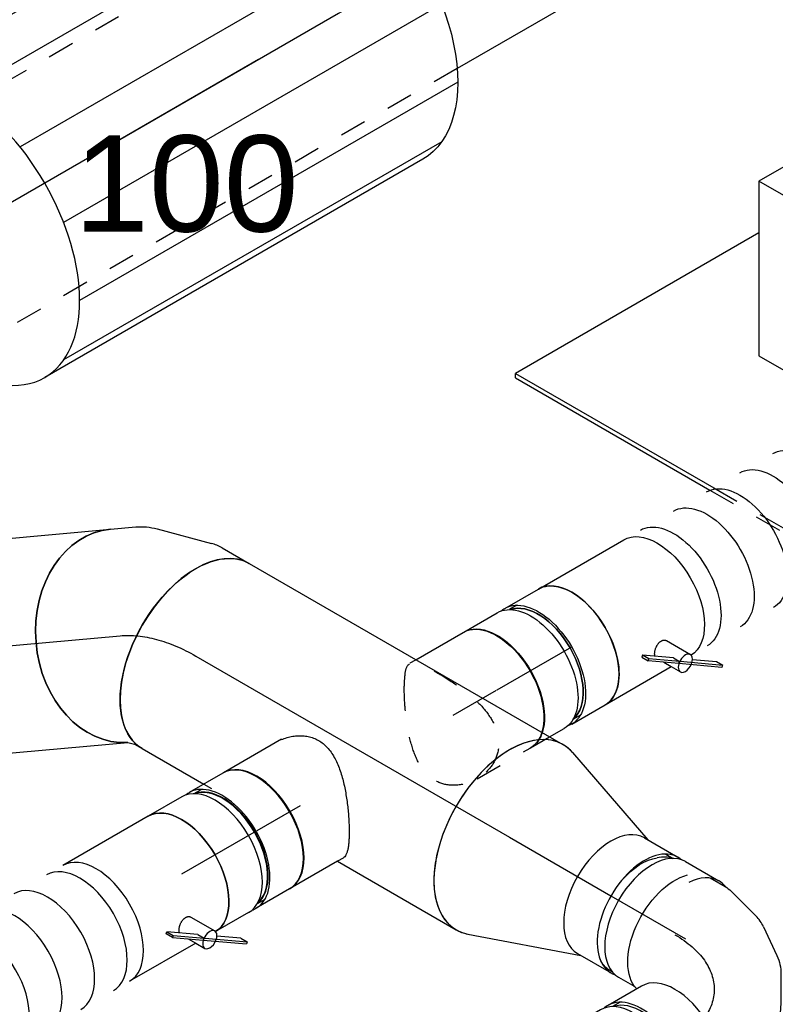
# Model space of a CAD drawing. Extents: x -238422 to 258194, y -34825 to 126331.
# Tile 91 of 239: x -23737 to -23031, y -21306 to -20385. Entities that reach past the tile are written whole.
import ezdxf
from ezdxf.enums import TextEntityAlignment as Align

# ---------------------------------------------------------------- set-up
doc = ezdxf.new("R2010")
doc.units = 0
doc.header["$LTSCALE"] = 50
doc.linetypes.add('CENTER2', pattern=[28.575, 19.05, -3.175, 3.175, -3.175])
doc.linetypes.add('STREEPJES', pattern=[0.1, 0.05, -0.05])
doc.layers.get('0').update_dxf_attribs({"linetype": 'CONTINUOUS'})
for name, color, linetype in [('WL570---_RETOUR', 112, 'CONTINUOUS'), ('WL570---_RETOUR_HL', 8, 'CONTINUOUS'), ('WL570---_TOEVOER', 3, 'CONTINUOUS'), ('WL570---_TOEVOER_HL', 8, 'CONTINUOUS'), ('WL570---_TOEVOER_RST', 2, 'CONTINUOUS'), ('WM570---_RETOUR_PR', 1, 'CONTINUOUS'), ('WM570---_TOEVOER_PR', 1, 'CONTINUOUS'), ('WM570---_TOEVOER_RST_PR', 1, 'CONTINUOUS')]:
    doc.layers.add(name, color=color, linetype=linetype)
doc.styles.add('BURO-018', font='ARIAL.TTF', dxfattribs={"height": 90})

# ---------------------------------------------------------------- blocks, each defined once
blk = doc.blocks.new('*U1385')
at = {"color": 0, "ltscale": 10}
for p, q in [((-100.04, 62.5, 4481.02), (-83.87, 62.5, 4481.02)), ((-77.04, 61.6, 4481.02), (-45.38, 53.12, 4481.02)), ((-34.09, 47.84, 4481.02), (-9.76, 30.74, 4481.02)), ((2.16, 17.7, 4481.02), (16.41, -6.98, 4481.02)), ((21.74, -23.82, 4481.02), (24.39, -53.44, 4481.02)), ((-135.53, -59.38, 4481.02), (-138.23, -59.38, 4481.02)), ((23.31, -65.86, 4481.02), (14.83, -97.52, 4481.02)), ((-114.9, -80.27, 4481.02), (-118.99, -87.34, 4481.02)), ((12.19, -103.89, 4481.02), (3.1, -119.64, 4481.02)), ((-12.06, -139.64, 4481.02), (-16.14, -146.71, 4481.02))]:
    blk.add_line(p, q, dxfattribs=at)
at = {"color": 0, "ltscale": 10, "extrusion": (-1.71978e-16, -3.51927e-17, -1)}
for centre, major_axis, ratio, start_param, end_param in [((-88.63, 0, 4481.02), (8.2, 62.27), 0.646887, 6.198226, 6.368145), ((-138.23, 0, 4481.02), (0, -59.38), 0.57735, 1.901577, 2.713569), ((-102.06, 0, 4481.02), (0, -62.5), 0.57735, 0.159548, 2.620516), ((-49.59, -17.66, 4481.02), (-46.5, -42.53), 0.803023, 2.966153, 3.317032), ((-138.23, 0, 4481.02), (0, -59.38), 0.57735, 0, 0.403567), ((-38.29, -54.27, 4481.02), (62.69, -5.43), 0.750739, 6.150885, 6.415485)]:
    blk.add_ellipse(centre, major_axis=major_axis, ratio=ratio, start_param=start_param, end_param=end_param, dxfattribs=at)
at = {"color": 0, "ltscale": 10}
for centre, major_axis, ratio, start_param, end_param in [((-66.15, -6.02, 4481.02), (26.64, 57), 0.750739, 6.150885, 6.415485), ((-40.09, -34.12, 4481.02), (-60.09, -19.01), 0.803023, 2.966153, 3.317032), ((-51.03, -88.39, 4481.02), (-54.13, 31.25), 0.57735, 3.141593, 6.283185), ((-69.12, -119.71, 4481.02), (-51.42, 29.69), 0.57735, 3.249496, 6.175282), ((-44.31, -76.75, 4481.02), (58.03, -24.04), 0.646887, 6.198226, 6.368145)]:
    blk.add_ellipse(centre, major_axis=major_axis, ratio=ratio, start_param=start_param, end_param=end_param, dxfattribs=at)
at = {"layer": 'WL570---_TOEVOER_HL', "linetype": 'CENTER2', "extrusion": (-1.71978e-16, -3.51927e-17, -1)}
blk.add_ellipse((-153.09, -88.39, 4481.02), major_axis=(108.25, 62.5), ratio=0.57735, start_param=5.497787, end_param=7.068583, dxfattribs=at)
at = {"layer": 'WM570---_TOEVOER_PR', "color": 1, "style": 'BURO-018'}
blk.add_attdef('POSNR', text='', height=90, dxfattribs=at).set_placement((0, 0), align=Align.MIDDLE)
blk = doc.blocks.new('*U1386')
at = {"color": 0, "ltscale": 10}
for p, q in [((-40.25, 62.5, 4380.39), (-4.08, 62.5, 4380.39)), ((4.08, 62.5, 4380.39), (40.25, 62.5, 4380.39)), ((-40.25, -62.5, 4380.39), (-4.08, -62.5, 4380.39)), ((4.08, -62.5, 4380.39), (40.25, -62.5, 4380.39))]:
    blk.add_line(p, q, dxfattribs=at)
for centre, major_axis, start_param, end_param in [((-40.25, 0, 4380.39), (0, -62.5), 3.141593, 6.283185), ((-4.08, 0, 4380.39), (0, -62.5), 3.141593, 6.396565), ((-4.08, 0, 4380.39), (0, -59.38), 3.249496, 6.175282), ((4.08, 0, 4380.39), (0, -62.5), 3.141593, 6.283185), ((-4.08, 0, 4380.39), (0, -62.5), 3.028213, 3.138451), ((40.25, 0, 4380.39), (0, -62.5), 3.141593, 6.600746), ((40.25, 0, 4380.39), (0, -62.5), 2.824032, 3.138451)]:
    blk.add_ellipse(centre, major_axis=major_axis, ratio=0.57735, start_param=start_param, end_param=end_param, dxfattribs=at)
at = {"layer": 'WL570---_TOEVOER_HL', "linetype": 'CENTER2'}
blk.add_line((-40.25, 0, 4380.39), (40.25, 0, 4380.39), dxfattribs=at)
at = {"layer": 'WM570---_TOEVOER_PR', "color": 1, "style": 'BURO-018'}
blk.add_attdef('POSNR', text='', height=90, dxfattribs=at).set_placement((0, 0), align=Align.MIDDLE)
blk = doc.blocks.new('*U1387')
at = {"color": 0, "ltscale": 10}
for p, q in [((0, 100, 4921.83), (338.76, 100, 4921.83)), ((0, -100, 4921.83), (66.37, -100, 4921.83)), ((210.71, -100, 4921.83), (338.76, -100, 4921.83))]:
    blk.add_line(p, q, dxfattribs=at)
at = {"color": 8, "linetype": 'STREEPJES', "ltscale": 10}
blk.add_line((66.37, -100, 4921.83), (74.82, -100, 4921.83), dxfattribs=at)
at = {"color": 0, "ltscale": 10, "extrusion": (-8.97074e-17, -5.17926e-17, -1)}
blk.add_ellipse((0, 0, 4921.83), major_axis=(0, -100), ratio=0.57735, start_param=0, end_param=3.141593, dxfattribs=at)
at = {"color": 0, "ltscale": 10}
for start_param, end_param in [(3.141593, 6.283185), (2.942544, 3.141593), (0, 0.199049)]:
    blk.add_ellipse((338.76, 0, 4921.83), major_axis=(0, -100), ratio=0.57735, start_param=start_param, end_param=end_param, dxfattribs=at)
at = {"layer": 'WL570---_TOEVOER_HL', "linetype": 'CENTER2'}
blk.add_line((0, 0, 4921.83), (338.76, 0, 4921.83), dxfattribs=at)
at = {"layer": 'WM570---_TOEVOER_PR', "color": 1, "style": 'BURO-018'}
blk.add_attdef('POSNR', text='', height=90, dxfattribs=at).set_placement((0, 0), align=Align.MIDDLE)
blk = doc.blocks.new('*U1388')
at = {"color": 0, "ltscale": 10}
for p, q in [((11.42, 98.03, 4682.29), (113.1, 62.5, 4682.29)), ((134.4, 59.37, 4682.29), (142.56, 59.37, 4682.29)), ((11.42, -98.03, 4682.29), (113.1, -62.5, 4682.29)), ((134.4, -59.38, 4682.29), (135.32, -59.38, 4682.29))]:
    blk.add_line(p, q, dxfattribs=at)
for centre, major_axis, start_param, end_param in [((0, 0, 4682.29), (0, -100), 2.942544, 6.482234), ((109.49, 0, 4682.29), (0, -62.5), 3.141593, 6.283185), ((145.66, 0, 4682.29), (0, -59.38), 3.249496, 3.638129), ((145.66, 0, 4682.29), (0, -59.38), 3.249496, 3.638129)]:
    blk.add_ellipse(centre, major_axis=major_axis, ratio=0.57735, start_param=start_param, end_param=end_param, dxfattribs=at)
at = {"layer": 'WL570---_TOEVOER_HL', "linetype": 'CENTER2'}
blk.add_line((0, 0, 4682.29), (109.49, 0, 4682.29), dxfattribs=at)
for centre in [(0, 0, 4682.29), (109.49, 0, 4682.29)]:
    blk.add_circle(centre, 0.075, dxfattribs=at)
at = {"layer": 'WM570---_TOEVOER_PR', "color": 1, "style": 'BURO-018'}
blk.add_attdef('POSNR', text='', height=90, dxfattribs=at).set_placement((0, 0), align=Align.MIDDLE)
blk = doc.blocks.new('*U1389')
at = {"color": 0, "ltscale": 10}
for p, q in [((-40.25, 62.5, 4576.4), (-4.08, 62.5, 4576.4)), ((4.08, 62.5, 4576.4), (40.25, 62.5, 4576.4)), ((-40.25, -62.5, 4576.4), (-4.08, -62.5, 4576.4)), ((4.08, -62.5, 4576.4), (21.53, -62.5, 4576.4))]:
    blk.add_line(p, q, dxfattribs=at)
for centre, major_axis, start_param, end_param in [((-40.25, 0, 4576.4), (0, -62.5), 3.141593, 6.283185), ((-4.08, 0, 4576.4), (0, -62.5), 3.141593, 6.396565), ((4.08, 0, 4576.4), (0, -62.5), 3.141593, 6.283185), ((-4.08, 0, 4576.4), (0, -59.38), 3.249496, 3.638129), ((-4.08, 0, 4576.4), (0, -62.5), 3.028213, 3.138451), ((40.25, 0, 4576.4), (0, -62.5), 3.141593, 3.854468), ((40.25, 0, 4576.4), (0, -62.5), 2.907618, 3.138451)]:
    blk.add_ellipse(centre, major_axis=major_axis, ratio=0.57735, start_param=start_param, end_param=end_param, dxfattribs=at)
at = {"layer": 'WL570---_TOEVOER_HL', "linetype": 'CENTER2'}
blk.add_line((-40.25, 0, 4576.4), (40.25, 0, 4576.4), dxfattribs=at)
at = {"layer": 'WM570---_TOEVOER_PR', "color": 1, "style": 'BURO-018'}
blk.add_attdef('POSNR', text='', height=90, dxfattribs=at).set_placement((0, 0), align=Align.MIDDLE)
blk = doc.blocks.new('*U1390')
at = {"color": 8, "linetype": 'STREEPJES', "ltscale": 10}
blk.add_line((644.39, 56, 4568.27), (643.39, 56.29, 4568.27), dxfattribs=at)
at = {"color": 0, "ltscale": 10}
blk.add_line((725.16, 9.08, 4568.27), (724.41, 9.8, 4568.27), dxfattribs=at)
at = {"color": 8, "linetype": 'STREEPJES', "ltscale": 10, "extrusion": (3.41963e-17, -1.97432e-17, -1)}
for centre, major_axis, ratio, start_param, end_param in [((606.72, 0, 4568.27), (6.32, 62.42), 0.497511, 5.231997, 6.333525), ((846.33, -6.45, 4568.27), (14.89, -61.25), 0.795933, 2.968409, 4.203878), ((646.07, -11.69, 4568.27), (27.09, 56.53), 0.106869, 5.592578, 6.291403), ((869.83, -11.31, 4568.27), (35.44, 52.02), 0.749812, 6.147667, 6.501184)]:
    blk.add_ellipse(centre, major_axis=major_axis, ratio=ratio, start_param=start_param, end_param=end_param, dxfattribs=at)
at = {"color": 0, "ltscale": 10}
for centre, major_axis, ratio, start_param, end_param in [((0, 0, 4568.27), (0, -62.5), 0.57735, 3.141593, 6.283185), ((17.58, 0, 4568.27), (0, -62.5), 0.57735, 3.141593, 6.283185), ((52.75, 0, 4568.27), (0, -62.5), 0.57735, 3.141593, 6.283185), ((87.91, 0, 4568.27), (0, -62.5), 0.57735, 3.141593, 6.283185), ((123.08, 0, 4568.27), (0, -62.5), 0.57735, 3.141593, 6.283185), ((158.25, 0, 4568.27), (0, -62.5), 0.57735, 3.141593, 6.283185), ((193.41, 0, 4568.27), (0, -62.5), 0.57735, 3.141593, 6.283185), ((228.58, 0, 4568.27), (0, -62.5), 0.57735, 3.141593, 6.283185), ((263.74, 0, 4568.27), (0, -62.5), 0.57735, 3.141593, 6.283185), ((298.91, 0, 4568.27), (0, -62.5), 0.57735, 3.141593, 6.283185), ((334.08, 0, 4568.27), (0, -62.5), 0.57735, 3.141593, 6.283185), ((369.24, 0, 4568.27), (0, -62.5), 0.57735, 3.471241, 6.283185), ((404.41, 0, 4568.27), (0, -62.5), 0.57735, 3.798187, 6.283185), ((439.57, 0, 4568.27), (0, -62.5), 0.57735, 4.018583, 6.283185), ((474.74, 0, 4568.27), (0, -62.5), 0.57735, 4.142442, 6.283185), ((509.9, 0, 4568.27), (0, -62.5), 0.57735, 4.142442, 6.283185), ((545.07, 0, 4568.27), (0, -62.5), 0.57735, 4.142442, 6.283185), ((580.24, 0, 4568.27), (0, -62.5), 0.57735, 4.142442, 6.283185), ((626.21, -3.99, 4568.27), (-17.69, -60.15), 0.313149, 4.129966, 6.256783), ((834.79, -12.09, 4568.27), (-36.96, 50.93), 0.738458, 3.269936, 5.135909), ((858.29, -6.18, 4568.27), (-12.41, -61.81), 0.799692, 0.475322, 2.421148), ((880.15, -21.48, 4568.27), (49.7, 38.43), 0.646882, 6.195802, 6.370569), ((880.15, -21.48, 4568.27), (49.7, 38.43), 0.646882, 3.96371, 6.195802), ((681.55, -35.94, 4568.27), (43.25, 45.39), 0.313149, 3.167995, 6.256783), ((767.51, -81.47, 4568.27), (36.96, -50.93), 0.738458, 0.128344, 2.678127), ((704.96, -68.52, 4568.27), (-49.7, -38.43), 0.646882, 0.087384, 3.054209), ((735.11, -89.61, 4568.27), (12.41, 61.81), 0.799692, 3.31865, 6.106128), ((704.96, -68.52, 4568.27), (-49.7, -38.43), 0.646882, 6.195802, 6.370569), ((767.51, -81.47, 4568.27), (36.96, -50.93), 0.738458, 6.154842, 6.411529), ((735.11, -89.61, 4568.27), (12.41, 61.81), 0.799692, 2.964535, 3.31865)]:
    blk.add_ellipse(centre, major_axis=major_axis, ratio=ratio, start_param=start_param, end_param=end_param, dxfattribs=at)
at = {"color": 8, "linetype": 'STREEPJES', "ltscale": 10}
for centre, major_axis, ratio, start_param, end_param in [((369.24, 0, 4568.27), (0, -62.5), 0.57735, 3.141593, 3.471241), ((404.41, 0, 4568.27), (0, -62.5), 0.57735, 3.141593, 3.798187), ((439.57, 0, 4568.27), (0, -62.5), 0.57735, 3.141593, 4.018583), ((474.74, 0, 4568.27), (0, -62.5), 0.57735, 3.141593, 4.142442), ((509.9, 0, 4568.27), (0, -62.5), 0.57735, 3.141593, 4.142442), ((545.07, 0, 4568.27), (0, -62.5), 0.57735, 3.141593, 4.142442), ((580.24, 0, 4568.27), (0, -62.5), 0.57735, 3.141593, 4.142442), ((626.21, -3.99, 4568.27), (-17.69, -60.15), 0.313149, 3.167995, 4.129966), ((858.29, -6.18, 4568.27), (-12.41, -61.81), 0.799692, 2.964535, 3.31865), ((834.79, -12.09, 4568.27), (-36.96, 50.93), 0.738458, 5.135909, 6.154842), ((858.29, -6.18, 4568.27), (-12.41, -61.81), 0.799692, 2.421148, 2.964535), ((834.79, -12.09, 4568.27), (-36.96, 50.93), 0.738458, 6.154842, 6.411529)]:
    blk.add_ellipse(centre, major_axis=major_axis, ratio=ratio, start_param=start_param, end_param=end_param, dxfattribs=at)
at = {"color": 0, "ltscale": 10, "extrusion": (3.41963e-17, -1.97432e-17, -1)}
for centre, major_axis, ratio, start_param, end_param in [((606.72, 0, 4568.27), (6.32, 62.42), 0.497511, 3.191932, 5.231997), ((646.07, -11.69, 4568.27), (27.09, 56.53), 0.106869, 3.14981, 5.592578), ((664.94, -22.59, 4568.27), (-35.41, -51.72), 0.106869, 3.133375, 6.274968), ((815.88, -31.58, 4568.27), (-44.87, 43.51), 0.691667, 0, 3.141593), ((869.83, -11.31, 4568.27), (35.44, 52.02), 0.749812, 0.217999, 2.452423), ((846.33, -6.45, 4568.27), (14.89, -61.25), 0.795933, 4.203878, 6.044107), ((788.37, -59.96, 4568.27), (-44.87, 43.51), 0.691667, 0.072006, 3.141593), ((884.33, -28.72, 4568.27), (54.13, 31.25), 0.57735, 0, 2.275701), ((694.75, -50.83, 4568.27), (50.9, 36.68), 0.497511, 6.232846, 9.374438), ((774.61, -74.15, 4568.27), (-44.87, 43.51), 0.691667, 0.501653, 3.141593), ((751.6, -89.24, 4568.27), (-14.89, 61.25), 0.795933, 0.332357, 3.314777), ((719.19, -82.53, 4568.27), (-35.44, -52.02), 0.749812, 3.277111, 6.418704)]:
    blk.add_ellipse(centre, major_axis=major_axis, ratio=ratio, start_param=start_param, end_param=end_param, dxfattribs=at)
at = {"layer": 'WM570---_TOEVOER_PR', "color": 1, "style": 'BURO-018'}
blk.add_attdef('POSNR', text='', height=90, dxfattribs=at).set_placement((0, 0), align=Align.MIDDLE)
blk = doc.blocks.new('*U1391')
at = {"color": 2, "ltscale": 10}
for p, q in [((-67.46, 85.61, 4600.86), (-65.87, 86.89, 4600.86)), ((-34.87, 62.7, 4600.86), (-67.46, 85.61, 4600.86)), ((-64.06, 79.72, 4600.86), (-67.46, 85.61, 4600.86)), ((-32.78, 63.62, 4600.86), (-65.87, 86.89, 4600.86)), ((-64.06, 79.72, 4600.86), (-45.65, 66.78, 4600.86)), ((-25.22, 62.5, 4600.86), (-30.13, 71, 4600.86)), ((-33.52, 39.24, 4600.86), (-46.42, 61.59, 4600.86)), ((-34.36, 62.35, 4600.86), (-34.87, 62.7, 4600.86)), ((-32.78, 63.62, 4600.86), (-34.36, 62.35, 4600.86)), ((-30.96, 56.45, 4600.86), (-34.36, 62.35, 4600.86)), ((-10.67, 45.7, 4600.86), (-34.36, 62.35, 4600.86)), ((-9.09, 46.97, 4600.86), (-32.78, 63.62, 4600.86)), ((-30.96, 56.45, 4600.86), (-7.27, 39.8, 4600.86)), ((-21.15, 55.45, 4600.86), (-25.22, 62.5, 4600.86)), ((-25.22, 62.5, 4600.86), (46.09, 62.5, 4600.86)), ((-10.67, 45.7, 4600.86), (-9.09, 46.97, 4600.86)), ((-9.09, 46.97, 4600.86), (-5.68, 41.08, 4600.86)), ((-7.27, 39.8, 4600.86), (-10.67, 45.7, 4600.86)), ((-5.68, 41.08, 4600.86), (-7.27, 39.8, 4600.86)), ((-46.09, -62.5, 4600.86), (46.09, -62.5, 4600.86))]:
    blk.add_line(p, q, dxfattribs=at)
for centre, major_axis, start_param, end_param in [((-38.27, 66.29, 4600.86), (8.15, 4.7), 0, 3.141593), ((-38.27, 66.29, 4600.86), (8.15, 4.7), 3.141593, 6.283185), ((46.09, 0, 4600.86), (0, -62.5), 3.141593, 6.283185)]:
    blk.add_ellipse(centre, major_axis=major_axis, ratio=0.57735, start_param=start_param, end_param=end_param, dxfattribs=at)
at = {"color": 2, "ltscale": 10, "extrusion": (-2.13149e-17, -1.47941e-16, -1)}
blk.add_ellipse((-46.09, 0, 4600.86), major_axis=(0, -62.5), ratio=0.57735, start_param=0, end_param=3.122724, dxfattribs=at)
at = {"color": 2, "ltscale": 10}
blk.add_spline([(-16.92, 46.58, 4600.86), (-17.05, 45.99, 4600.86), (-17.27, 45.35, 4600.86), (-17.56, 44.7, 4600.86), (-17.93, 44.03, 4600.86), (-18.38, 43.35, 4600.86), (-18.89, 42.66, 4600.86), (-19.46, 41.99, 4600.86), (-20.09, 41.33, 4600.86), (-20.77, 40.69, 4600.86), (-21.5, 40.08, 4600.86), (-22.26, 39.51, 4600.86), (-23.06, 38.98, 4600.86), (-23.88, 38.51, 4600.86), (-24.71, 38.09, 4600.86), (-25.56, 37.73, 4600.86), (-26.41, 37.45, 4600.86), (-27.24, 37.24, 4600.86), (-28.07, 37.1, 4600.86), (-28.87, 37.04, 4600.86), (-29.64, 37.06, 4600.86), (-30.37, 37.16, 4600.86), (-31.05, 37.33, 4600.86), (-31.68, 37.58, 4600.86), (-32.25, 37.9, 4600.86), (-32.75, 38.29, 4600.86), (-33.17, 38.74, 4600.86), (-33.52, 39.24, 4600.86)], degree=3, dxfattribs=at)
at = {"layer": 'WL570---_TOEVOER', "color": 1, "style": 'BURO-018'}
blk.add_attdef('I', text='', height=90, dxfattribs=at).set_placement((0, 0), align=Align.MIDDLE)
at = {"layer": 'WM570---_TOEVOER_PR', "color": 1, "style": 'BURO-018'}
blk.add_attdef('POSNR', text='', height=90, dxfattribs=at).set_placement((0, 0), align=Align.MIDDLE)
blk = doc.blocks.new('*U1392')
at = {"color": 0, "ltscale": 10}
blk.add_line((464.44, 62.5, 4999.11), (467.48, 64.75, 4999.11), dxfattribs=at)
for centre, major_axis, ratio, start_param, end_param in [((606.2, 94.86, 4999.11), (-11.47, -62.01), 0.800724, 3.322148, 5.401856), ((606.2, 94.86, 4999.11), (-11.47, -62.01), 0.800724, 2.961038, 3.322148), ((572.02, 85.48, 4999.11), (-38.08, 50.1), 0.73363, 6.156048, 6.410323), ((572.02, 85.48, 4999.11), (-38.08, 50.1), 0.73363, 0.127138, 1.474322), ((638.15, 72.84, 4999.11), (49.63, 38.54), 0.647857, 0.088854, 2.473689), ((638.15, 72.84, 4999.11), (49.63, 38.54), 0.647857, 6.194331, 6.372039), ((653.23, 38.24, 4999.11), (62.69, 5.43), 0.750739, 0.1323, 2.489063), ((645.27, 12.44, 4999.11), (-46.5, 42.53), 0.803023, 3.317032, 6.048315), ((464.97, 22.77, 4999.11), (-49.63, -38.54), 0.647857, 4.089845, 4.494428), ((485, 8.97, 4999.11), (11.47, 62.01), 0.800724, 0.534684, 0.694319), ((617.77, 0, 4999.11), (8.2, -62.27), 0.646887, 0.084959, 3.056633), ((653.23, 38.24, 4999.11), (62.69, 5.43), 0.750739, 6.150885, 6.415485), ((645.27, 12.44, 4999.11), (-46.5, 42.53), 0.803023, 2.966153, 3.317032), ((617.77, 0, 4999.11), (8.2, -62.27), 0.646887, 6.198226, 6.368145)]:
    blk.add_ellipse(centre, major_axis=major_axis, ratio=ratio, start_param=start_param, end_param=end_param, dxfattribs=at)
at = {"color": 0, "ltscale": 10, "extrusion": (2.67592e-17, -7.95482e-17, -1)}
for centre, major_axis, ratio, start_param, end_param in [((588.76, 94.14, 4999.11), (16.16, -60.94), 0.794781, 1.245682, 3.315935), ((623.07, 87.58, 4999.11), (35.05, 52.3), 0.7516, 3.803052, 6.421707), ((564.6, 77.49, 4999.11), (45.8, -42.53), 0.684352, 1.918157, 3.141593), ((551.22, 63.08, 4999.11), (45.8, -42.53), 0.684352, 2.194847, 3.141593), ((648.99, 54.08, 4999.11), (58.03, 24.04), 0.646887, 3.901269, 6.368145), ((524.46, 34.27, 4999.11), (45.8, -42.53), 0.684352, 2.76972, 3.141593), ((651.96, 24.04, 4999.11), (-60.09, 19.01), 0.803023, 0.460335, 3.317032), ((461.14, 29.4, 4999.11), (-54.13, -31.25), 0.57735, 1.631924, 2.131809), ((474.43, 13.53, 4999.11), (-35.05, -52.3), 0.7516, 2.094592, 2.360033), ((633.61, 4.24, 4999.11), (26.64, -57), 0.750739, 3.273893, 6.415485), ((0, 0, 4999.11), (0, 62.5), 0.57735, 0, 3.122724), ((17.89, 0, 4999.11), (0, 62.5), 0.57735, 0, 3.141593), ((53.67, 0, 4999.11), (0, 62.5), 0.57735, 0, 3.141593), ((89.46, 0, 4999.11), (0, 62.5), 0.57735, 0, 3.141593), ((125.24, 0, 4999.11), (0, 62.5), 0.57735, 0, 3.141593), ((161.02, 0, 4999.11), (0, 62.5), 0.57735, 0, 3.141593), ((196.8, 0, 4999.11), (0, 62.5), 0.57735, 0, 3.141593), ((232.59, 0, 4999.11), (0, 62.5), 0.57735, 0, 3.141593), ((268.37, 0, 4999.11), (0, 62.5), 0.57735, 0, 3.141593), ((304.15, 0, 4999.11), (0, 62.5), 0.57735, 0, 3.141593), ((339.93, 0, 4999.11), (0, 62.5), 0.57735, 0, 3.141593), ((375.72, 0, 4999.11), (0, 62.5), 0.57735, 0, 3.141593), ((411.5, 0, 4999.11), (0, 62.5), 0.57735, 0, 3.141593), ((447.28, 0, 4999.11), (0, 62.5), 0.57735, 0, 3.141593), ((483.06, 0, 4999.11), (0, 62.5), 0.57735, 0, 3.141593), ((518.85, 0, 4999.11), (0, 62.5), 0.57735, 0, 3.141593), ((554.63, 0, 4999.11), (0, 62.5), 0.57735, 0, 3.141593), ((590.41, 0, 4999.11), (0, 62.5), 0.57735, 0, 3.141593)]:
    blk.add_ellipse(centre, major_axis=major_axis, ratio=ratio, start_param=start_param, end_param=end_param, dxfattribs=at)
at = {"layer": 'WM570---_TOEVOER_PR', "color": 1, "style": 'BURO-018'}
blk.add_attdef('POSNR', text='', height=90, dxfattribs=at).set_placement((0, 0), align=Align.MIDDLE)
blk = doc.blocks.new('*U1393')
at = {"color": 2, "ltscale": 10}
for p, q in [((-70.99, 59.38, 4966.51), (-79.16, 59.38, 4966.51)), ((-46.09, 62.5, 4966.51), (46.09, 62.5, 4966.51)), ((7.27, -39.8, 4966.51), (5.68, -41.08, 4966.51)), ((5.68, -41.08, 4966.51), (9.09, -46.97, 4966.51)), ((30.96, -56.45, 4966.51), (7.27, -39.8, 4966.51)), ((10.67, -45.7, 4966.51), (7.27, -39.8, 4966.51)), ((9.09, -46.97, 4966.51), (10.67, -45.7, 4966.51)), ((34.36, -62.35, 4966.51), (10.67, -45.7, 4966.51)), ((33.52, -39.24, 4966.51), (46.42, -61.59, 4966.51)), ((32.78, -63.62, 4966.51), (9.09, -46.97, 4966.51)), ((-70.99, -59.38, 4966.51), (-79.16, -59.38, 4966.51)), ((-46.09, -62.5, 4966.51), (25.22, -62.5, 4966.51)), ((21.15, -55.45, 4966.51), (25.22, -62.5, 4966.51)), ((25.22, -62.5, 4966.51), (30.13, -71, 4966.51)), ((30.96, -56.45, 4966.51), (34.36, -62.35, 4966.51)), ((32.78, -63.62, 4966.51), (34.36, -62.35, 4966.51)), ((65.87, -86.89, 4966.51), (32.78, -63.62, 4966.51)), ((34.87, -62.7, 4966.51), (34.36, -62.35, 4966.51)), ((67.46, -85.61, 4966.51), (34.87, -62.7, 4966.51)), ((64.06, -79.72, 4966.51), (45.65, -66.78, 4966.51)), ((67.46, -85.61, 4966.51), (64.06, -79.72, 4966.51)), ((65.87, -86.89, 4966.51), (67.46, -85.61, 4966.51))]:
    blk.add_line(p, q, dxfattribs=at)
for centre, major_axis, start_param, end_param in [((-82.26, 0, 4966.51), (0, 59.37), 3.249496, 6.175282), ((-46.09, 0, 4966.51), (0, 62.5), 3.141593, 6.283185), ((38.27, -66.29, 4966.51), (-8.15, -4.7), 3.141593, 6.283185), ((38.27, -66.29, 4966.51), (-8.15, -4.7), 0, 3.141593)]:
    blk.add_ellipse(centre, major_axis=major_axis, ratio=0.57735, start_param=start_param, end_param=end_param, dxfattribs=at)
at = {"color": 2, "ltscale": 10, "extrusion": (-7.58296e-17, -2.03185e-17, -1)}
blk.add_ellipse((46.09, 0, 4966.51), major_axis=(0, 62.5), ratio=0.57735, start_param=0, end_param=3.122724, dxfattribs=at)
at = {"color": 2, "ltscale": 10}
blk.add_spline([(16.92, -46.58, 4966.51), (17.05, -45.99, 4966.51), (17.27, -45.35, 4966.51), (17.56, -44.7, 4966.51), (17.93, -44.03, 4966.51), (18.38, -43.35, 4966.51), (18.89, -42.66, 4966.51), (19.46, -41.99, 4966.51), (20.09, -41.33, 4966.51), (20.77, -40.69, 4966.51), (21.5, -40.08, 4966.51), (22.26, -39.51, 4966.51), (23.06, -38.98, 4966.51), (23.88, -38.51, 4966.51), (24.71, -38.09, 4966.51), (25.56, -37.73, 4966.51), (26.41, -37.45, 4966.51), (27.24, -37.24, 4966.51), (28.07, -37.1, 4966.51), (28.87, -37.04, 4966.51), (29.64, -37.06, 4966.51), (30.37, -37.16, 4966.51), (31.05, -37.33, 4966.51), (31.68, -37.58, 4966.51), (32.25, -37.9, 4966.51), (32.75, -38.29, 4966.51), (33.17, -38.74, 4966.51), (33.52, -39.24, 4966.51)], degree=3, dxfattribs=at)
at = {"layer": 'WL570---_TOEVOER', "color": 1, "style": 'BURO-018'}
blk.add_attdef('I', text='', height=90, dxfattribs=at).set_placement((0, 0), align=Align.MIDDLE)
at = {"layer": 'WM570---_TOEVOER_PR', "color": 1, "style": 'BURO-018'}
blk.add_attdef('POSNR', text='', height=90, dxfattribs=at).set_placement((0, 0), align=Align.MIDDLE)
blk = doc.blocks.new('*U1394')
at = {"color": 0, "ltscale": 10}
for p, q in [((-40.25, 62.5, 4905.46), (-4.08, 62.5, 4905.46)), ((4.08, 62.5, 4905.46), (40.25, 62.5, 4905.46)), ((-19.75, -62.5, 4905.46), (-4.08, -62.5, 4905.46)), ((4.08, -62.5, 4905.46), (40.25, -62.5, 4905.46))]:
    blk.add_line(p, q, dxfattribs=at)
at = {"color": 8, "linetype": 'STREEPJES', "ltscale": 10}
blk.add_line((-40.25, -62.5, 4905.46), (-19.75, -62.5, 4905.46), dxfattribs=at)
at = {"color": 0, "ltscale": 10, "extrusion": (2.67592e-17, -7.95482e-17, -1)}
for centre, major_axis, start_param, end_param in [((-40.25, 0, 4905.46), (0, 62.5), 0, 2.666404), ((-4.08, 0, 4905.46), (0, 62.5), 0, 3.141593), ((4.08, 0, 4905.46), (0, 62.5), 0, 3.254972), ((4.08, 0, 4905.46), (0, 62.5), 6.169805, 6.280044), ((4.08, 0, 4905.46), (0, 59.38), 0.107903, 3.033689), ((40.25, 0, 4905.46), (0, 62.5), 0, 3.141593)]:
    blk.add_ellipse(centre, major_axis=major_axis, ratio=0.57735, start_param=start_param, end_param=end_param, dxfattribs=at)
at = {"color": 8, "linetype": 'STREEPJES', "ltscale": 10, "extrusion": (2.67592e-17, -7.95482e-17, -1)}
blk.add_ellipse((-40.25, 0, 4905.46), major_axis=(0, 62.5), ratio=0.57735, start_param=2.666404, end_param=3.150644, dxfattribs=at)
at = {"layer": 'WL570---_TOEVOER_HL', "linetype": 'CENTER2'}
blk.add_line((-40.25, 0, 4905.46), (40.25, 0, 4905.46), dxfattribs=at)
at = {"layer": 'WM570---_TOEVOER_PR', "color": 1, "style": 'BURO-018'}
blk.add_attdef('POSNR', text='', height=90, dxfattribs=at).set_placement((0, 0), align=Align.MIDDLE)
blk = doc.blocks.new('*U1395')
at = {"color": 8, "linetype": 'STREEPJES', "ltscale": 10}
for p, q in [((-10.37, 62.5, 4843.45), (-4.22, 62.5, 4843.45)), ((-10.37, -62.5, 4843.45), (46.79, -62.5, 4843.45))]:
    blk.add_line(p, q, dxfattribs=at)
at = {"color": 0, "ltscale": 10}
blk.add_line((-4.22, 62.5, 4843.45), (46.79, 62.5, 4843.45), dxfattribs=at)
at = {"color": 0, "ltscale": 10, "extrusion": (-4.26297e-17, -3.94865e-17, -1)}
blk.add_ellipse((46.79, 0, 4843.45), major_axis=(0, 62.5), ratio=0.57735, start_param=0, end_param=2.652991, dxfattribs=at)
at = {"color": 8, "linetype": 'STREEPJES', "ltscale": 10, "extrusion": (-4.26297e-17, -3.94865e-17, -1)}
blk.add_ellipse((46.79, 0, 4843.45), major_axis=(0, 62.5), ratio=0.57735, start_param=2.652991, end_param=3.141593, dxfattribs=at)
at = {"color": 8, "linetype": 'STREEPJES', "ltscale": 10}
blk.add_spline([(-27.48, 44.19, 4843.45), (-35.65, 28.37, 4843.45), (-43.31, 9.78, 4843.45), (-48.81, -9.78, 4843.45), (-50.1, -28.37, 4843.45), (-45.39, -44.19, 4843.45), (-34.33, -55.69, 4843.45), (-18.81, -61.73, 4843.45), (-2.02, -61.73, 4843.45), (12.89, -55.69, 4843.45), (23.56, -44.19, 4843.45), (28.65, -28.37, 4843.45), (27.97, -9.78, 4843.45), (22.47, 9.78, 4843.45), (14.2, 28.37, 4843.45), (5.64, 44.19, 4843.45), (-1.57, 55.69, 4843.45), (-7.52, 61.73, 4843.45), (-13.31, 61.73, 4843.45), (-19.88, 55.69, 4843.45), (-27.48, 44.19, 4843.45)], degree=3, dxfattribs=at)
at = {"layer": 'WL570---_TOEVOER_HL', "linetype": 'CENTER2'}
blk.add_line((0, 0, 4843.45), (46.79, 0, 4843.45), dxfattribs=at)
at = {"layer": 'WM570---_TOEVOER_PR', "color": 1, "style": 'BURO-018'}
blk.add_attdef('POSNR', text='', height=90, dxfattribs=at).set_placement((0, 0), align=Align.MIDDLE)
blk = doc.blocks.new('*U1396')
at = {"color": 0, "ltscale": 10}
for p, q in [((-40.25, 62.5, 4661.91), (-4.08, 62.5, 4661.91)), ((4.08, 62.5, 4661.91), (39.57, 62.5, 4661.91)), ((-40.25, -62.5, 4661.91), (-4.08, -62.5, 4661.91)), ((4.08, -62.5, 4661.91), (40.25, -62.5, 4661.91))]:
    blk.add_line(p, q, dxfattribs=at)
for centre, major_axis, start_param, end_param in [((-40.25, 0, 4661.91), (0, -62.5), 3.141593, 6.283185), ((-4.08, 0, 4661.91), (0, -62.5), 3.141593, 6.396565), ((-4.08, 0, 4661.91), (0, -59.38), 3.249496, 6.175282), ((4.08, 0, 4661.91), (0, -62.5), 3.141593, 6.283185), ((-4.08, 0, 4661.91), (0, -62.5), 3.028213, 3.138451), ((40.25, 0, 4661.91), (0, -62.5), 3.160461, 6.283185)]:
    blk.add_ellipse(centre, major_axis=major_axis, ratio=0.57735, start_param=start_param, end_param=end_param, dxfattribs=at)
at = {"layer": 'WL570---_TOEVOER_HL', "linetype": 'CENTER2'}
blk.add_line((-40.25, 0, 4661.91), (40.25, 0, 4661.91), dxfattribs=at)
at = {"layer": 'WM570---_TOEVOER_PR', "color": 1, "style": 'BURO-018'}
blk.add_attdef('POSNR', text='', height=90, dxfattribs=at).set_placement((0, 0), align=Align.MIDDLE)
blk = doc.blocks.new('*U1397')
at = {"color": 0, "ltscale": 10}
for p, q in [((-10.37, 62.5, 4723.92), (-4.22, 62.5, 4723.92)), ((-4.22, 62.5, 4723.92), (46.79, 62.5, 4723.92)), ((72.34, 59.38, 4723.92), (80.51, 59.38, 4723.92)), ((-15.83, -62.5, 4723.92), (46.79, -62.5, 4723.92)), ((72.34, -59.37, 4723.92), (80.51, -59.37, 4723.92))]:
    blk.add_line(p, q, dxfattribs=at)
for centre, major_axis, start_param, end_param in [((46.79, 0, 4723.92), (0, -62.5), 3.141593, 6.283185), ((82.96, 0, 4723.92), (0, -59.38), 3.223051, 6.201727)]:
    blk.add_ellipse(centre, major_axis=major_axis, ratio=0.57735, start_param=start_param, end_param=end_param, dxfattribs=at)
blk.add_spline([(-15.83, -62.18, 4723.92), (-21.22, -61.22, 4723.92), (-26.44, -59.63, 4723.92), (-31.35, -57.43, 4723.92), (-35.86, -54.65, 4723.92), (-39.85, -51.3, 4723.92), (-43.26, -47.42, 4723.92), (-46.01, -43.06, 4723.92), (-48.08, -38.26, 4723.92), (-49.46, -33.06, 4723.92), (-50.17, -27.52, 4723.92), (-50.24, -21.71, 4723.92), (-49.75, -15.67, 4723.92), (-48.75, -9.46, 4723.92), (-47.31, -3.17, 4723.92), (-45.51, 3.17, 4723.92), (-43.42, 9.46, 4723.92), (-41.1, 15.67, 4723.92), (-38.63, 21.71, 4723.92), (-36.04, 27.52, 4723.92), (-33.4, 33.06, 4723.92), (-30.75, 38.26, 4723.92), (-28.12, 43.06, 4723.92), (-25.56, 47.42, 4723.92), (-23.07, 51.3, 4723.92), (-20.69, 54.65, 4723.92), (-18.41, 57.43, 4723.92), (-16.26, 59.63, 4723.92), (-14.2, 61.22, 4723.92), (-12.25, 62.18, 4723.92), (-10.37, 62.5, 4723.92)], degree=3, dxfattribs=at)
at = {"layer": 'WL570---_TOEVOER_HL', "linetype": 'CENTER2'}
blk.add_line((0, 0, 4723.92), (46.79, 0, 4723.92), dxfattribs=at)
at = {"layer": 'WM570---_TOEVOER_PR', "color": 1, "style": 'BURO-018'}
blk.add_attdef('POSNR', text='', height=90, dxfattribs=at).set_placement((0, 0), align=Align.MIDDLE)
blk = doc.blocks.new('*U1933')
at = {"color": 0, "ltscale": 10}
for p, q in [((0, 100, 6020.07), (280.98, 100, 6020.07)), ((0, -100, 6020.07), (280.98, -100, 6020.07))]:
    blk.add_line(p, q, dxfattribs=at)
at = {"color": 0, "ltscale": 10, "extrusion": (3.41963e-17, -1.97432e-17, -1)}
blk.add_ellipse((0, 0, 6020.07), major_axis=(0, -100), ratio=0.57735, start_param=0, end_param=3.141593, dxfattribs=at)
at = {"layer": 'WL570---_TOEVOER_HL', "linetype": 'CENTER2'}
blk.add_line((0, 0, 6020.07), (351.23, 0, 6020.07), dxfattribs=at)
at = {"layer": 'WM570---_TOEVOER_PR', "color": 1, "style": 'BURO-018'}
blk.add_attdef('POSNR', text='', height=90, dxfattribs=at).set_placement((0, 0), align=Align.MIDDLE)
blk = doc.blocks.new('*U1947')
at = {"color": 0, "ltscale": 10}
for p, q in [((-122.27, 174.3, 5873.01), (-203.92, 32.88, 5873.01)), ((100.63, 174.3, 5873.01), (-122.27, 174.3, 5873.01)), ((-10.82, -18.74, 5873.01), (-122.27, 174.3, 5873.01)), ((-411.31, 129.05, 5873.01), (-409.27, 132.58, 5873.01)), ((-411.31, 129.05, 5873.01), (-306.31, -52.81, 5873.01)), ((-146.36, 132.58, 5873.01), (-409.27, 132.58, 5873.01)), ((-409.27, 132.58, 5873.01), (-302.23, -52.81, 5873.01)), ((-203.92, 32.88, 5873.01), (-154.44, -52.81, 5873.01))]:
    blk.add_line(p, q, dxfattribs=at)
at = {"color": 8, "linetype": 'STREEPJES', "ltscale": 10}
for p, q in [((-306.31, -52.81, 5873.01), (-234.14, -177.81, 5873.01)), ((-302.23, -52.81, 5873.01), (-230.06, -177.81, 5873.01))]:
    blk.add_line(p, q, dxfattribs=at)
at = {"layer": 'WL570---_TOEVOER_RST', "color": 1, "style": 'BURO-018'}
for tag in ['MC', 'Q']:
    blk.add_attdef(tag, text='', height=90, dxfattribs=at).set_placement((0, 0), align=Align.MIDDLE)
at = {"layer": 'WM570---_TOEVOER_RST_PR', "color": 1, "style": 'BURO-018'}
blk.add_attdef('POSNR', text='', height=90, dxfattribs=at).set_placement((0, 0), align=Align.MIDDLE)
blk = doc.blocks.new('*U1967')
at = {"color": 0, "ltscale": 10}
for p, q in [((0, 100, 5265.41), (210.76, 100, 5265.41)), ((0, -100, 5265.41), (209.22, -100, 5265.41))]:
    blk.add_line(p, q, dxfattribs=at)
at = {"color": 0, "ltscale": 10, "extrusion": (-1.87612e-17, -5.40565e-17, -1)}
blk.add_ellipse((0, 0, 5265.41), major_axis=(0, -100), ratio=0.788675, start_param=0, end_param=3.141593, dxfattribs=at)
at = {"color": 0, "ltscale": 10}
blk.add_ellipse((210.76, 0, 5265.41), major_axis=(0, -100), ratio=0.788675, start_param=3.141593, end_param=6.263018, dxfattribs=at)
at = {"layer": 'WL570---_TOEVOER_HL', "linetype": 'CENTER2'}
blk.add_line((0, 0, 5265.41), (210.76, 0, 5265.41), dxfattribs=at)
at = {"layer": 'WM570---_TOEVOER_PR', "color": 1, "style": 'BURO-018'}
blk.add_attdef('POSNR', text='', height=90, dxfattribs=at).set_placement((0, 0), align=Align.MIDDLE)
blk = doc.blocks.new('*U1974')
at = {"color": 2, "ltscale": 10}
for p, q in [((-204.12, 157.5, 5627.37), (204.12, 157.5, 5627.37)), ((-227.66, 152.13, 5627.37), (180.59, 152.13, 5627.37)), ((-268.42, 111.37, 5627.37), (139.83, 111.37, 5627.37)), ((-291.96, 40.76, 5627.37), (116.29, 40.76, 5627.37)), ((-291.96, -40.76, 5627.37), (116.29, -40.76, 5627.37)), ((-268.42, -111.37, 5627.37), (139.83, -111.37, 5627.37)), ((-227.66, -152.13, 5627.37), (180.59, -152.13, 5627.37)), ((-204.12, -157.5, 5627.37), (204.12, -157.5, 5627.37))]:
    blk.add_line(p, q, dxfattribs=at)
at = {"color": 2, "ltscale": 10, "extrusion": (3.41963e-17, -1.97432e-17, -1)}
blk.add_ellipse((-204.12, 0, 5627.37), major_axis=(0, -157.5), ratio=0.57735, start_param=0, end_param=3.141593, dxfattribs=at)
at = {"color": 2, "ltscale": 10}
for start_param, end_param in [(3.141593, 6.283185), (2.258702, 3.141593), (0, 0.882891)]:
    blk.add_ellipse((204.12, 0, 5627.37), major_axis=(0, -157.5), ratio=0.57735, start_param=start_param, end_param=end_param, dxfattribs=at)
at = {"layer": 'WL570---_TOEVOER_HL', "linetype": 'CENTER2'}
blk.add_line((-204.12, 0, 5627.37), (204.12, 0, 5627.37), dxfattribs=at)
at = {"layer": 'WM570---_TOEVOER_PR', "color": 1, "style": 'BURO-018'}
blk.add_attdef('POSNR', text='', height=90, dxfattribs=at).set_placement((0, 0), align=Align.MIDDLE)
blk = doc.blocks.new('*U1975')
at = {"color": 0, "ltscale": 10}
blk.add_line((0, 100, 6496.42), (954.64, 100, 6496.42), dxfattribs=at)
at = {"color": 8, "linetype": 'STREEPJES', "ltscale": 10}
for p, q in [((954.64, 100, 6496.42), (1433.88, 100, 6496.42)), ((954.64, -100, 6496.42), (1433.88, -100, 6496.42))]:
    blk.add_line(p, q, dxfattribs=at)
at = {"layer": 'WL570---_RETOUR_HL', "linetype": 'CENTER2'}
blk.add_line((0, 0, 6496.42), (1498.9, 0, 6496.42), dxfattribs=at)
at = {"layer": 'WM570---_RETOUR_PR', "color": 1, "style": 'BURO-018'}
blk.add_attdef('POSNR', text='', height=90, dxfattribs=at).set_placement((0, 0), align=Align.MIDDLE)
blk = doc.blocks.new('*U1976')
at = {"color": 0, "ltscale": 10}
for p, q in [((-32.95, 100, 4952.77), (-9.16, 100, 4952.77)), ((10.47, 96.52, 4952.77), (59.72, 78.49, 4952.77)), ((69.5, 73.38, 4952.77), (93.31, 56.64, 4952.77)), ((-34.54, -99.98, 4952.77), (-28.52, -102.18, 4952.77)), ((-28.52, -102.18, 4952.77), (-21.7, -106.98, 4952.77))]:
    blk.add_line(p, q, dxfattribs=at)
at = {"color": 0, "ltscale": 10, "extrusion": (5.5291e-17, -4.9384e-18, -1)}
for centre, major_axis, ratio, start_param, end_param in [((-32.95, 0, 4952.77), (0, -100), 0.788675, 0.020167, 3.141593), ((-16.76, 0, 4952.77), (17.57, 99.13), 0.750739, 6.150885, 6.415485)]:
    blk.add_ellipse(centre, major_axis=major_axis, ratio=ratio, start_param=start_param, end_param=end_param, dxfattribs=at)
at = {"color": 0, "ltscale": 10}
for centre, major_axis, ratio, start_param, end_param in [((35.8, -25.17, 4952.77), (-57.51, -81.81), 0.57735, 3.141593, 6.283185), ((18.21, -12.8, 4952.77), (46.57, 89.06), 0.646887, 6.198226, 6.368145)]:
    blk.add_ellipse(centre, major_axis=major_axis, ratio=ratio, start_param=start_param, end_param=end_param, dxfattribs=at)
at = {"layer": 'WL570---_TOEVOER_HL', "linetype": 'CENTER2', "extrusion": (5.5291e-17, -4.9384e-18, -1)}
blk.add_ellipse((21.27, -187.85, 4952.77), major_axis=(-84.21, 181.45), ratio=0.57735, start_param=0.261799, end_param=0.785398, dxfattribs=at)
at = {"layer": 'WM570---_TOEVOER_PR', "color": 1, "style": 'BURO-018'}
blk.add_attdef('POSNR', text='', height=90, dxfattribs=at).set_placement((0, 0), align=Align.MIDDLE)

msp = doc.modelspace()

# ---------------------------------------------------------------- block references
at = {"layer": 'WL570---_RETOUR', "rotation": 209.9999999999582}
msp.add_blockref('*U1975', (-22551.61079, -19866.92051, -6496.418), dxfattribs=at)
at = {"layer": 'WL570---_TOEVOER'}
for name, p, rotation in [('*U1933', (-23135.01528, -20203.74925, -6020.07022), 209.9999999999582), ('*U1974', (-23615.96951, -20481.4283, -5627.37274), 209.9999999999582), ('*U1392', (-23141.32784, -20925.68029, -4999.10555), 29.99999999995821), ('*U1976', (-23610.67149, -20958.44134, -4952.77444), 5.103909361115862), ('*U1393', (-23181.24402, -20948.72591, -4966.51413), 29.99999999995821), ('*U1967', (-23853.41593, -20980.1224, -5265.40526), 5.103909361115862), ('*U1387', (-23572.77057, -20980.32345, -4921.82846), 330.0000000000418), ('*U1394', (-23256.02056, -20991.89817, -4905.45934), 29.99999999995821), ('*U1395', (-23331.96383, -21035.74403, -4843.45192), 29.99999999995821), ('*U1388', (-23279.39231, -21149.70546, -4682.28612), 330.0000000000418), ('*U1397', (-23475.19942, -21120.26543, -4723.92061), 209.9999999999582), ('*U1396', (-23551.14269, -21164.11129, -4661.9132), 209.9999999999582), ('*U1390', (-23665.83541, -21230.32917, -4568.26698), 209.9999999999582), ('*U1391', (-23625.91923, -21207.28355, -4600.85841), 209.9999999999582), ('*U1389', (-23149.70893, -21224.5782, -4576.40008), 330.0000000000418), ('*U1385', (-23036.289, -21292.02082, -4481.02181), 330.0000000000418), ('*U1386', (-23159.53771, -21363.17849, -4380.38966), 209.9999999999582)]:
    msp.add_blockref(name, p, dxfattribs=dict(at, rotation=rotation))
at = {"layer": 'WL570---_TOEVOER_RST'}
ref = msp.add_blockref('*U1947', (-22853.18683, -20626.17026, -5873.00991), dxfattribs=dict(at, rotation=29.99999999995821))
ref.add_attrib('Q', '100', dxfattribs={"color": 1, "height": 90, "style": 'BURO-018'}).set_placement((-23581.52874, -20538.38421), align=Align.MIDDLE)

doc.saveas('drawing.dxf')
